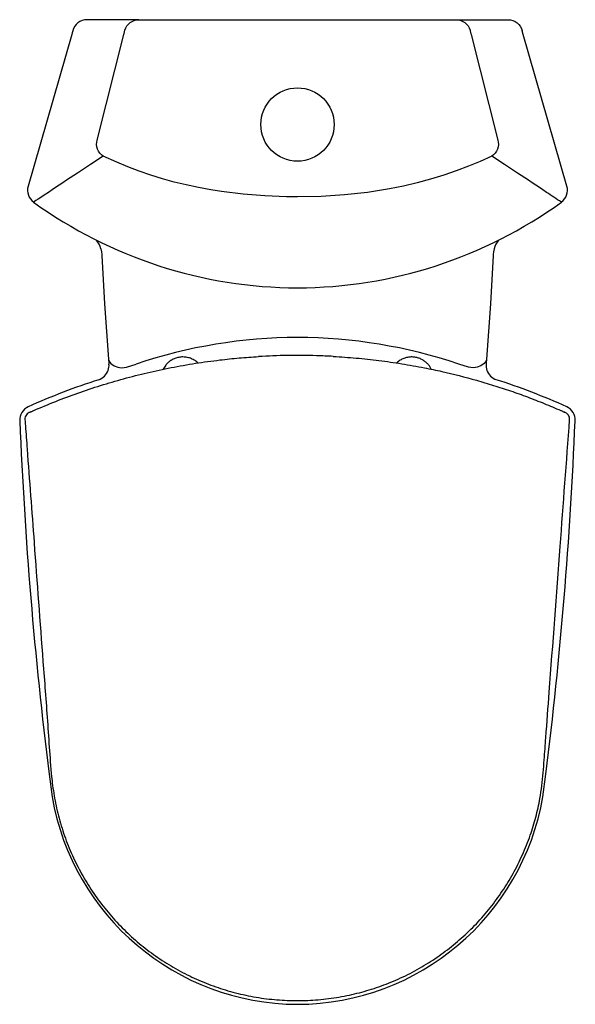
# Model space of a CAD drawing. Header units: millimetres. Extents: x 10.225 to 10.603, y 511.17 to 511.842.
import ezdxf

# ---------------------------------------------------------------- set-up
doc = ezdxf.new("R2010")
doc.units = ezdxf.units.MM
doc.layers.add('sanindusa', color=3, linetype='Continuous')

msp = doc.modelspace()

# ---------------------------------------------------------------- linework, layer by layer
at = {"layer": 'sanindusa'}
for p, q in [((10.30583, 511.84182), (10.27058, 511.84182)), ((10.30583, 511.84182), (10.30629, 511.84182)), ((10.3063, 511.84182), (10.30781, 511.84182)), ((10.30781, 511.84182), (10.52028, 511.84182)), ((10.52028, 511.84182), (10.52179, 511.84182)), ((10.5218, 511.84182), (10.52225, 511.84182)), ((10.52225, 511.84182), (10.55747, 511.84182)), ((10.26015, 511.83183), (10.23038, 511.72829)), ((10.27746, 511.75975), (10.2957, 511.83182)), ((10.53239, 511.83182), (10.55063, 511.75975)), ((10.59771, 511.72829), (10.56794, 511.83183)), ((10.28069, 511.68179), (10.28075, 511.68092)), ((10.5474, 511.68178), (10.54734, 511.68092)), ((10.28531, 511.61024), (10.28551, 511.6077)), ((10.54278, 511.61024), (10.54258, 511.6077)), ((10.28551, 511.6077), (10.28555, 511.60688)), ((10.29744, 511.60482), (10.30412, 511.60699)), ((10.53065, 511.60482), (10.52397, 511.60699)), ((10.54258, 511.6077), (10.54254, 511.60689)), ((10.59502, 511.57466), (10.59495, 511.57469)), ((10.2448, 511.32736), (10.24679, 511.31186)), ((10.58132, 511.31185), (10.58328, 511.32736))]:
    msp.add_line(p, q, dxfattribs=at)
at = {"layer": 'sanindusa', "flags": 128}
for points in [[(10.29641, 511.83466), (10.29698, 511.83616), (10.29777, 511.83754), (10.29877, 511.83877), (10.29996, 511.83983), (10.30129, 511.84068), (10.30274, 511.84131), (10.30427, 511.84169), (10.30583, 511.84182)], [(10.52225, 511.84182), (10.52382, 511.84169), (10.52535, 511.84131), (10.5268, 511.84068), (10.52813, 511.83983), (10.52931, 511.83877), (10.53032, 511.83754), (10.53111, 511.83616), (10.53168, 511.83466)], [(10.55762, 511.84182), (10.55925, 511.84167), (10.56084, 511.84126), (10.56233, 511.8406), (10.5637, 511.8397), (10.5649, 511.83859), (10.56591, 511.8373), (10.56669, 511.83587), (10.56723, 511.83432)], [(10.26085, 511.83433), (10.26048, 511.83293), (10.26015, 511.83182)], [(10.2957, 511.83182), (10.29586, 511.83245), (10.29641, 511.83466)], [(10.53168, 511.83466), (10.5318, 511.83418), (10.53228, 511.83225), (10.53239, 511.83182)], [(10.56794, 511.83183), (10.56727, 511.8342), (10.56724, 511.83432)], [(10.28161, 511.74873), (10.28039, 511.74971), (10.27933, 511.75087), (10.27845, 511.75219), (10.27779, 511.75361), (10.27735, 511.75512), (10.27714, 511.75667), (10.27718, 511.75823), (10.27746, 511.75975)], [(10.55063, 511.75975), (10.55091, 511.75823), (10.55095, 511.75667), (10.55074, 511.75512), (10.5503, 511.75361), (10.54964, 511.75219), (10.54876, 511.75087), (10.5477, 511.74971), (10.54648, 511.74873)], [(10.28161, 511.74873), (10.27289, 511.74301), (10.26407, 511.73721)], [(10.41404, 511.72097), (10.40665, 511.72104), (10.39185, 511.72159), (10.37702, 511.72275), (10.36222, 511.72457), (10.35489, 511.72574), (10.34653, 511.7273), (10.33825, 511.7291), (10.33009, 511.73112), (10.32198, 511.73339), (10.31401, 511.73588), (10.30611, 511.73861), (10.29838, 511.74153), (10.2908, 511.74463), (10.28161, 511.74873)], [(10.54648, 511.74873), (10.53861, 511.7452), (10.53054, 511.74185), (10.52221, 511.73869), (10.51369, 511.73575), (10.50478, 511.733), (10.49568, 511.73052), (10.48633, 511.7283), (10.47682, 511.72638), (10.46165, 511.72398), (10.44613, 511.72229), (10.43018, 511.7213), (10.41404, 511.72097)], [(10.56402, 511.73721), (10.5552, 511.74301), (10.54648, 511.74873)], [(10.24425, 511.72408), (10.24145, 511.72222), (10.23911, 511.72065), (10.23722, 511.71938), (10.23578, 511.71842), (10.23482, 511.71778), (10.23429, 511.71742), (10.2342, 511.71736)], [(10.27998, 511.68558), (10.28047, 511.68349), (10.28069, 511.68179)], [(10.54812, 511.68563), (10.54762, 511.68349), (10.5474, 511.68178)], [(10.28075, 511.68092), (10.28251, 511.64799), (10.28531, 511.61024)], [(10.54734, 511.68092), (10.54557, 511.64799), (10.54278, 511.61024)], [(10.28531, 511.61024), (10.28531, 511.61023), (10.28554, 511.60927), (10.28689, 511.60732), (10.28902, 511.6058), (10.29154, 511.60481), (10.2928, 511.60455)], [(10.46812, 511.60958), (10.46814, 511.6096), (10.46814, 511.6096), (10.46814, 511.6096)], [(10.54278, 511.61024), (10.54278, 511.61023), (10.54255, 511.60927), (10.5412, 511.60732), (10.53907, 511.6058), (10.53654, 511.60481), (10.53529, 511.60455)], [(10.2928, 511.60455), (10.29424, 511.60442), (10.29744, 511.60482)], [(10.34609, 511.60771), (10.34609, 511.60774), (10.34609, 511.60774), (10.34609, 511.60774)], [(10.53529, 511.60455), (10.53385, 511.60442), (10.53065, 511.60482)], [(10.2312, 511.57396), (10.23147, 511.57408), (10.23182, 511.57424)]]:
    msp.add_lwpolyline(points, dxfattribs=at)
at = {"layer": 'sanindusa'}
msp.add_circle((10.41404, 511.77032), 0.025, dxfattribs=at)
for centre, radius, start, end in [((10.27053, 511.83182), 0.01, 90, 165.45311), ((12.98699, 507.60487), 4.94879, 123.38209, 123.65736), ((7.84342, 507.60843), 4.94454, 56.3422, 56.6177), ((10.23993, 511.72562), 0.00991, 164.40044, 235.26576), ((8.31637, 508.32417), 4.08666, 56.13048, 56.29986), ((10.58815, 511.72554), 0.00992, 304.9946, 16.06865), ((10.41476, 511.96746), 0.30848, 234.17298, 269.86668), ((10.41333, 511.96746), 0.30848, 270.13328, 305.82704), ((10.26244, 511.6807), 0.01823, 15.54395, 36.49383), ((10.56557, 511.6807), 0.01816, 143.32294, 164.25198), ((10.41425, 511.28071), 0.34436, 90.03469, 108.65246), ((10.41384, 511.28071), 0.34436, 71.34754, 89.96531), ((10.27559, 511.6057), 0.00982, 287.40422, 342.07262), ((10.27432, 511.6063), 0.01125, 341.19588, 3.21114), ((10.55401, 511.60635), 0.01148, 176.84619, 198.65833), ((10.55248, 511.60572), 0.00982, 198.01539, 252.67933), ((10.41233, 511.17704), 0.44008, 107.69799, 114.39545), ((10.41807, 511.18335), 0.43337, 65.53865, 72.3397), ((10.23469, 511.56872), 0.01, 114.37541, 182.37879), ((10.5934, 511.56872), 0.01, 357.62121, 65.62459), ((10.41209, 511.16084), 0.45244, 65.93495, 66.02166), ((13.06107, 511.68244), 2.83857, 182.30421, 187.18592), ((7.76069, 511.68298), 2.8449, 352.81921, 357.69004), ((10.41477, 511.34088), 0.17049, 189.80347, 269.75448), ((10.41331, 511.34086), 0.17047, 270.24763, 350.20431)]:
    msp.add_arc(centre, radius, start, end, dxfattribs=at)
for points, knots in [([(10.23429, 511.57533), (10.23925, 511.57744), (10.24916, 511.58165), (10.26437, 511.58732), (10.27981, 511.59248), (10.29558, 511.5971), (10.31163, 511.60118), (10.32796, 511.60468), (10.34447, 511.60759), (10.35993, 511.60971), (10.37426, 511.61122), (10.38304, 511.61182), (10.38743, 511.61211)], [0, 0, 0, 0, 0.102702, 0.205403, 0.308693, 0.411983, 0.517156, 0.622328, 0.728167, 0.834005, 0.917003, 1, 1, 1, 1]), ([(10.34605, 511.6078), (10.34597, 511.60788), (10.34527, 511.60864), (10.3436, 511.60974), (10.34105, 511.61101), (10.3382, 511.61174), (10.33528, 511.6119), (10.33246, 511.61151), (10.32988, 511.61064), (10.32762, 511.6094), (10.32573, 511.6079), (10.32391, 511.60599), (10.32305, 511.60438), (10.32255, 511.60342)], [0, 0, 0, 0, 0.0115226, 0.1109553, 0.2131213, 0.3186508, 0.4251858, 0.52676, 0.6241412, 0.7174758, 0.8038229, 0.8834977, 1, 1, 1, 1]), ([(10.43846, 511.61222), (10.43465, 511.6124), (10.42425, 511.61289), (10.40722, 511.61302), (10.39403, 511.61242), (10.38743, 511.61211)], [0, 0, 0, 0, 0.2244159, 0.6117635, 1, 1, 1, 1]), ([(10.43846, 511.61222), (10.44366, 511.61188), (10.45406, 511.61121), (10.46962, 511.6095), (10.48515, 511.60729), (10.49943, 511.60473), (10.51644, 511.60114), (10.53215, 511.59715), (10.5477, 511.59252), (10.5593, 511.58872), (10.57081, 511.58458), (10.58224, 511.58015), (10.58974, 511.57694), (10.59349, 511.57533)], [0, 0, 0, 0, 0.097092, 0.194321, 0.291964, 0.389746, 0.465372, 0.616919, 0.693202, 0.769485, 0.846178, 0.923058, 1, 1, 1, 1]), ([(10.50511, 511.60347), (10.50485, 511.6041), (10.50429, 511.60542), (10.50285, 511.60709), (10.5012, 511.60865), (10.49925, 511.60995), (10.49706, 511.61097), (10.49467, 511.61163), (10.49215, 511.61189), (10.48961, 511.61172), (10.48706, 511.6111), (10.48454, 511.60998), (10.48273, 511.60876), (10.48182, 511.6079), (10.48161, 511.6077)], [0, 0, 0, 0, 0.072898, 0.153257, 0.23458, 0.317733, 0.404022, 0.493583, 0.583683, 0.674574, 0.766945, 0.864439, 0.969595, 1, 1, 1, 1]), ([(10.4817, 511.60774), (10.48183, 511.60772), (10.48196, 511.6077), (10.48208, 511.60764), (10.48209, 511.60763)], [0, 0, 0, 0, 0.960742, 1, 1, 1, 1]), ([(10.2312, 511.57396), (10.23071, 511.57368), (10.22972, 511.57312), (10.22871, 511.57172), (10.22824, 511.57029), (10.22825, 511.56938), (10.22825, 511.56902)], [0, 0, 0, 0, 0.275308, 0.550645, 0.825935, 1, 1, 1, 1]), ([(10.22825, 511.56902), (10.22835, 511.56769), (10.22885, 511.56104), (10.23093, 511.53312), (10.23496, 511.47949), (10.2395, 511.41765), (10.24317, 511.37034), (10.24498, 511.34328), (10.24628, 511.32512), (10.24859, 511.30917), (10.25185, 511.29545), (10.25628, 511.28188), (10.26186, 511.26876), (10.26847, 511.25626), (10.27607, 511.24438), (10.28475, 511.23304), (10.29435, 511.22251), (10.30473, 511.2129), (10.31583, 511.20421), (10.32778, 511.19639), (10.34032, 511.18963), (10.35329, 511.18399), (10.36666, 511.17946), (10.38052, 511.17603), (10.39461, 511.17381), (10.40875, 511.17278), (10.42286, 511.17294), (10.43705, 511.17429), (10.45103, 511.17685), (10.46468, 511.18055), (10.47794, 511.18536), (10.49091, 511.19134), (10.50328, 511.19839), (10.51494, 511.20641), (10.52586, 511.21533), (10.53612, 511.22527), (10.54546, 511.23602), (10.55381, 511.24744), (10.56116, 511.25948), (10.56755, 511.27226), (10.57269, 511.28519), (10.57661, 511.29804), (10.57916, 511.30934), (10.58067, 511.31946), (10.58155, 511.32829), (10.58237, 511.33921), (10.58373, 511.35753), (10.58736, 511.40605), (10.59276, 511.47832), (10.59739, 511.54024), (10.59954, 511.56902)], [0, 0, 0, 0, 0.0040594, 0.020297, 0.0852475, 0.1678038, 0.209082, 0.2297243, 0.2503617, 0.2644944, 0.2787252, 0.2932655, 0.3079128, 0.3220455, 0.3362763, 0.3508166, 0.3654639, 0.3795955, 0.3938252, 0.4083643, 0.4230102, 0.4371459, 0.4513797, 0.4659233, 0.480574, 0.4947557, 0.5090366, 0.5234711, 0.5381159, 0.5522485, 0.5664792, 0.5810193, 0.5956663, 0.6097987, 0.6240292, 0.638569, 0.6532158, 0.6673498, 0.6815819, 0.6961237, 0.7107724, 0.7238886, 0.7370049, 0.746004, 0.7550114, 0.7640192, 0.7793555, 0.8109337, 0.9121424, 1, 1, 1, 1]), ([(10.23182, 511.57424), (10.23187, 511.57426), (10.23195, 511.5743), (10.2325, 511.57454), (10.23325, 511.57487), (10.2339, 511.57516), (10.23424, 511.5753), (10.23429, 511.57533)], [0, 0, 0, 0, 0.234194, 0.475327, 0.737185, 0.955675, 1, 1, 1, 1]), ([(10.59349, 511.57533), (10.59357, 511.5753), (10.59396, 511.57512), (10.59463, 511.57483), (10.59534, 511.57451), (10.59584, 511.57429), (10.59592, 511.57426), (10.59596, 511.57424)], [0, 0, 0, 0, 0.058262, 0.307959, 0.543547, 0.771944, 1, 1, 1, 1]), ([(10.59954, 511.56902), (10.59952, 511.56959), (10.5995, 511.57072), (10.59875, 511.57227), (10.59772, 511.57337), (10.5969, 511.57379), (10.59659, 511.57396)], [0, 0, 0, 0, 0.2750634, 0.5500823, 0.8251979, 1, 1, 1, 1])]:
    msp.add_open_spline(points, degree=3, knots=knots, dxfattribs=at)

doc.saveas('drawing.dxf')
